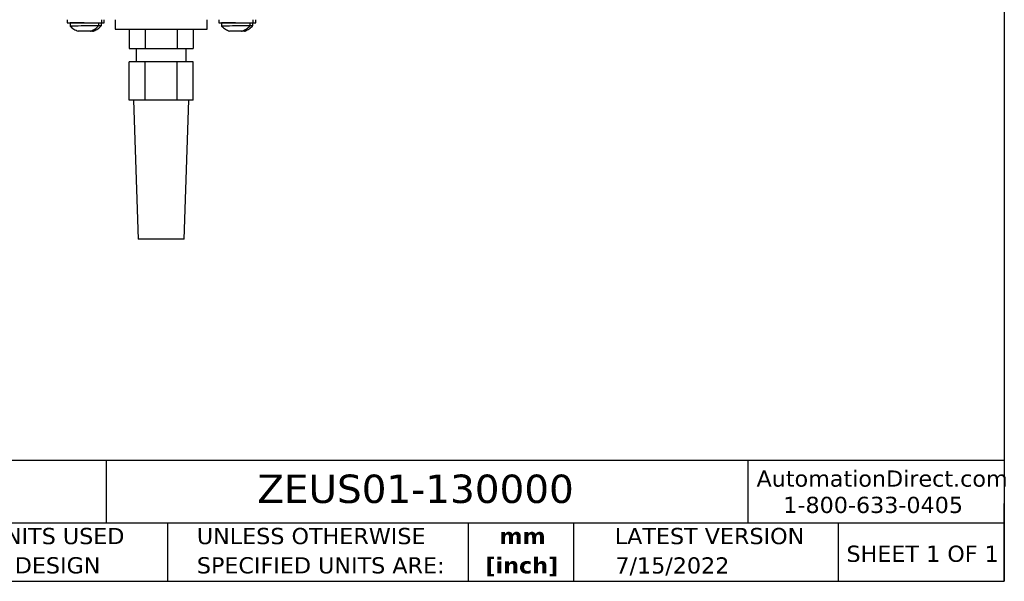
# Model space of a CAD drawing. Header units: millimetres. Extents: x 13 to 546, y 13 to 419.
# Tile 11 of 23: x 289 to 546, y 13 to 159. Entities that reach past the tile are written whole.
import ezdxf

# ---------------------------------------------------------------- set-up
doc = ezdxf.new("R2010")
doc.units = ezdxf.units.MM
doc.header["$LTSCALE"] = 2
doc.linetypes.add('SLD-Solid', pattern=[0])
doc.layers.add('TEXT', color=140, linetype='SLD-Solid', lineweight=25)
doc.styles.add('SLDTEXTSTYLE0', font='VERDANA.TTF')
doc.styles.add('SLDTEXTSTYLE1', font='VERDANAB.TTF')

# ---------------------------------------------------------------- blocks, each defined once
blk = doc.blocks.new('SW_NOTE_0_1')
at = {"layer": 'TEXT', "color": 0, "char_height": 4.233, "attachment_point": 2, "style": 'SLDTEXTSTYLE1'}
for s, insert in [('mm', (5.69, 5.38)), ('[inch]', (5.52, -2.27))]:
    blk.add_mtext(s, dxfattribs=dict(at, insert=insert))
blk = doc.blocks.new('SW_NOTE_0_2')
at = {"layer": 'TEXT', "color": 0, "char_height": 4.2333, "attachment_point": 1, "style": 'SLDTEXTSTYLE0'}
for s, insert in [('UNLESS OTHERWISE ', (0, 5.38)), ('SPECIFIED UNITS ARE:', (0, -2.27))]:
    blk.add_mtext(s, dxfattribs=dict(at, insert=insert))
blk = doc.blocks.new('SW_NOTE_0_6')
at = {"layer": 'TEXT', "color": 0, "char_height": 4.2333, "attachment_point": 1, "style": 'SLDTEXTSTYLE0'}
for s, insert in [('METRIC UNITS USED ', (0, 5.38)), ('FOR PART DESIGN', (0, -2.27))]:
    blk.add_mtext(s, dxfattribs=dict(at, insert=insert))

msp = doc.modelspace()

# ---------------------------------------------------------------- linework, layer by layer
for p, q in [((301.354, 159.475), (301.354, 158.675)), ((310.354, 158.675), (310.354, 159.475)), ((311.032, 158.675), (311.032, 159.475)), ((313.882, 159.475), (313.882, 156.975)), ((337.882, 156.975), (337.882, 159.475)), ((340.911, 159.475), (340.911, 158.675)), ((349.911, 158.675), (349.911, 159.475)), ((350.59, 158.675), (350.59, 159.475)), ((301.354, 158.675), (310.354, 158.675)), ((302.104, 158.61), (302.119, 157.78)), ((303.854, 158.675), (303.855, 158.641)), ((309.617, 157.911), (309.604, 158.675)), ((310.296, 157.911), (310.283, 158.675)), ((310.354, 158.675), (311.032, 158.675)), ((313.882, 156.975), (325.882, 156.975)), ((317.532, 156.975), (317.532, 151.975)), ((321.707, 156.975), (321.707, 151.975)), ((325.882, 156.975), (337.882, 156.975)), ((330.057, 156.975), (330.057, 151.975)), ((334.232, 156.975), (334.232, 151.975)), ((340.911, 158.675), (349.911, 158.675)), ((341.662, 158.61), (341.676, 157.78)), ((343.412, 158.675), (343.412, 158.641)), ((349.175, 157.911), (349.162, 158.675)), ((349.854, 157.911), (349.84, 158.675)), ((349.911, 158.675), (350.59, 158.675)), ((317.532, 151.975), (321.707, 151.975)), ((319.382, 151.975), (319.382, 148.475)), ((321.707, 151.975), (330.057, 151.975)), ((330.057, 151.975), (334.232, 151.975)), ((332.382, 148.475), (332.382, 151.975)), ((317.499, 138.475), (317.499, 148.475)), ((321.69, 148.475), (317.499, 148.475)), ((321.69, 138.475), (321.69, 148.475)), ((330.074, 148.475), (321.69, 148.475)), ((330.074, 138.475), (330.074, 148.475)), ((334.266, 148.475), (330.074, 148.475)), ((334.266, 138.475), (334.266, 148.475)), ((321.69, 138.475), (317.499, 138.475)), ((318.637, 138.475), (319.844, 102.088)), ((330.074, 138.475), (321.69, 138.475)), ((334.266, 138.475), (330.074, 138.475)), ((331.921, 102.088), (333.128, 138.475)), ((331.921, 102.088), (319.844, 102.088))]:
    msp.add_line(p, q)
at = {"flags": 128}
for points in [[(305.788, 158.675), (304.956, 158.661), (304.168, 158.647), (303.465, 158.634), (302.882, 158.624), (302.448, 158.616), (302.184, 158.611), (302.104, 158.61)], [(309.617, 157.911), (309.617, 157.911), (309.508, 157.909), (309.217, 157.904), (308.758, 157.896), (308.154, 157.886), (307.436, 157.874), (306.638, 157.86), (305.803, 157.845), (304.97, 157.831), (304.182, 157.817), (303.479, 157.804), (302.896, 157.794), (302.462, 157.786), (302.199, 157.781), (302.119, 157.78)], [(345.346, 158.675), (344.513, 158.661), (343.726, 158.647), (343.023, 158.634), (342.439, 158.624), (342.005, 158.616), (341.742, 158.611), (341.662, 158.61)], [(349.175, 157.911), (349.175, 157.911), (349.066, 157.909), (348.775, 157.904), (348.316, 157.896), (347.712, 157.886), (346.993, 157.874), (346.196, 157.86), (345.36, 157.845), (344.528, 157.831), (343.74, 157.817), (343.037, 157.804), (342.454, 157.794), (342.02, 157.786), (341.756, 157.781), (341.676, 157.78)], [(307.315, 156.501), (306.939, 156.494), (306.445, 156.486), (305.887, 156.476), (305.33, 156.466), (304.837, 156.457), (304.464, 156.451), (304.254, 156.447), (304.217, 156.446)], [(307.993, 156.501), (307.618, 156.494), (307.357, 156.49)], [(346.872, 156.501), (346.497, 156.494), (346.002, 156.486), (345.445, 156.476), (344.887, 156.466), (344.394, 156.457), (344.022, 156.451), (343.812, 156.447), (343.775, 156.446)], [(347.551, 156.501), (347.176, 156.494), (346.914, 156.49)]]:
    msp.add_lwpolyline(points, dxfattribs=at)
for centre, radius, start, end in [((313.283, -42.986), 200.919, 90.85174, 91.03339), ((352.84, -42.986), 200.919, 90.85174, 91.03339), ((308.085, 119.304), 37.205, 90.79816, 91.0414), ((308.763, 119.304), 37.205, 90.79816, 91.0414), ((347.643, 119.304), 37.205, 90.79816, 91.0414), ((348.321, 119.304), 37.205, 90.79816, 91.0414)]:
    msp.add_arc(centre, radius, start, end)
for points, knots in [([(302.119, 157.78), (302.435, 157.505), (303.068, 156.956), (303.834, 156.616), (304.217, 156.446)], [0, 0, 0, 0, 0.5000001, 1, 1, 1, 1]), ([(307.567, 156.505), (307.944, 156.688), (308.697, 157.054), (309.311, 157.625), (309.617, 157.911)], [0, 0, 0, 0, 0.4999996, 1, 1, 1, 1]), ([(308.245, 156.505), (308.622, 156.688), (309.376, 157.054), (309.989, 157.625), (310.296, 157.911)], [0, 0, 0, 0, 0.4999996, 1, 1, 1, 1]), ([(341.676, 157.78), (341.993, 157.505), (342.626, 156.956), (343.392, 156.616), (343.775, 156.446)], [0, 0, 0, 0, 0.5000001, 1, 1, 1, 1]), ([(347.124, 156.505), (347.501, 156.688), (348.255, 157.054), (348.868, 157.625), (349.175, 157.911)], [0, 0, 0, 0, 0.4999996, 1, 1, 1, 1]), ([(347.803, 156.505), (348.18, 156.688), (348.934, 157.054), (349.547, 157.625), (349.854, 157.911)], [0, 0, 0, 0, 0.4999996, 1, 1, 1, 1])]:
    msp.add_open_spline(points, degree=3, knots=knots)
for points in [[(307.315, 156.501), (307.354, 156.503), (307.386, 156.504), (307.409, 156.502)], [(307.993, 156.501), (308.033, 156.503), (308.064, 156.504), (308.087, 156.502)], [(346.872, 156.501), (346.912, 156.503), (346.943, 156.504), (346.966, 156.502)], [(347.551, 156.501), (347.59, 156.503), (347.622, 156.504), (347.645, 156.502)]]:
    msp.add_open_spline(points, degree=3)
at = {"layer": 'TEXT'}
for p, q in [((546.1, 419.1), (546.1, 12.7)), ((546.1, 44.252), (12.7, 44.252)), ((311.518, 44.252), (311.518, 27.94)), ((479.151, 44.252), (479.151, 27.94)), ((546.1, 12.7), (546.1, 33.02)), ((546.1, 27.94), (12.7, 27.94)), ((327.56, 27.94), (327.56, 12.7)), ((406.049, 27.94), (406.049, 12.7)), ((433.624, 27.94), (433.624, 12.7)), ((502.697, 27.94), (502.697, 12.7)), ((12.7, 12.7), (546.1, 12.7))]:
    msp.add_line(p, q, dxfattribs=at)

# ---------------------------------------------------------------- block references
for name, p in [('SW_NOTE_0_6', (256.957, 21.271)), ('SW_NOTE_0_2', (335.216, 21.271)), ('SW_NOTE_0_1', (414.572, 21.266))]:
    msp.add_blockref(name, p, dxfattribs=at)

# ---------------------------------------------------------------- texts
at = {"layer": 'TEXT', "style": 'SLDTEXTSTYLE0'}
for s, insert, char_height, attachment_point in [('AutomationDirect.com', (481.39, 41.673), 4.23333, 1), ('ZEUS01-130000', (351.004, 40.588), 7.40833, 1), ('1-800-633-0405', (488.383, 34.794), 4.23333, 1), ('LATEST VERSION', (469.104, 26.648), 4.23333, 2), ('SHEET 1 OF 1', (504.883, 22.023), 4.23333, 1), ('7/15/2022', (459.403, 18.975), 4.2333, 2)]:
    msp.add_mtext(s, dxfattribs=dict(at, insert=insert, char_height=char_height, attachment_point=attachment_point))

doc.saveas('drawing.dxf')
